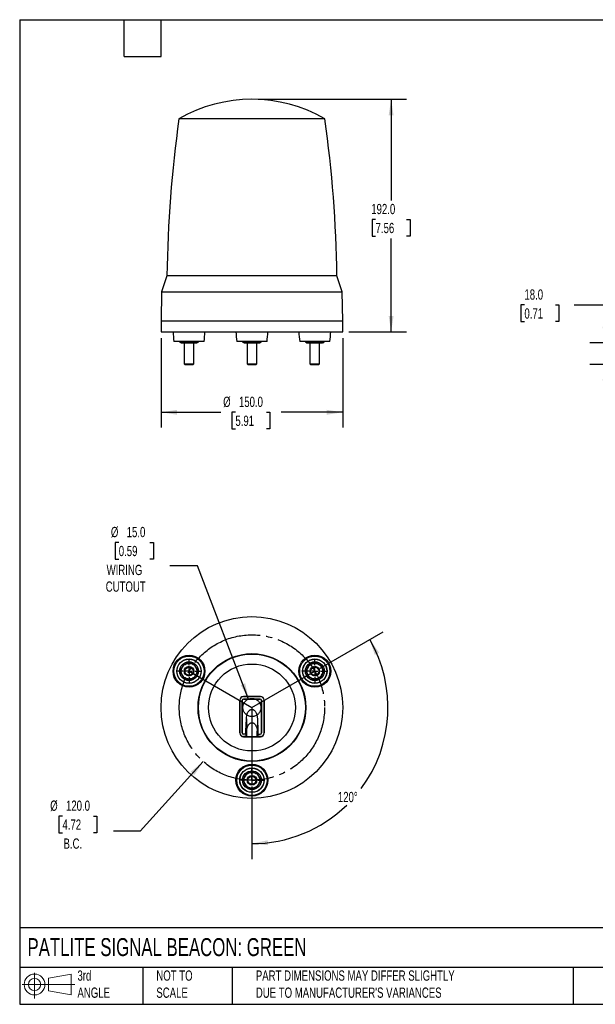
# Model space of a CAD drawing. Header units: millimetres. Extents: x 25 to 1092, y 25 to 838.
# Tile 1 of 2: x 25 to 501, y 25 to 838. Entities that reach past the tile are written whole.
import ezdxf

# ---------------------------------------------------------------- set-up
doc = ezdxf.new("R2010")
doc.units = ezdxf.units.MM
doc.header["$LTSCALE"] = 4
doc.linetypes.add('SLD-Center', pattern=[19.05, 15.24, -1.27, 1.27, -1.27])
doc.linetypes.add('SLD-Solid', pattern=[0])
doc.layers.add('CENTER', color=40, linetype='SLD-Center')
doc.layers.add('SLD-DEFPOINTS', color=7, linetype='Continuous')
doc.layers.add('DIMENSIONS', color=140, linetype='SLD-Solid', lineweight=25)
doc.layers.add('TEXT', color=140, linetype='SLD-Solid', lineweight=25)
doc.styles.add('SLDTEXTSTYLE0', font='TXT', dxfattribs={"width": 0.7})
doc.dimstyles.new('SLDDIMSTYLE0', dxfattribs={"dimtxt": 8.632031, "dimasz": 13.208, "dimexe": 0, "dimexo": 0.0625, "dimgap": 2.158008, "dimtad": 0, "dimtih": 1, "dimtoh": 1, "dimrnd": 1e-09, "dimzin": 4, "dimdsep": 46, "dimtxsty": 'SLDTEXTSTYLE0', "dimsah": 1, "dimcen": 0.09, "dimadec": 0, "dimazin": 1, "dimtfac": 1, "dimtofl": 0, "dimtmove": 0, "dimatfit": 3, "dimfxl": 0, "dimfrac": 2, "dimtolj": 1, "dimtzin": 12, "dimarcsym": 0})
doc.dimstyles.new('SLDDIMSTYLE2', dxfattribs={"dimtxt": 8.632031, "dimasz": 13.208, "dimexe": 0, "dimexo": 0.0625, "dimgap": 2.158008, "dimtad": 0, "dimtih": 1, "dimtoh": 1, "dimrnd": 1e-09, "dimzin": 4, "dimdsep": 46, "dimtxsty": 'SLDTEXTSTYLE0', "dimsah": 1, "dimcen": 0.09, "dimadec": 0, "dimazin": 1, "dimtfac": 1, "dimtmove": 0, "dimatfit": 0, "dimfxl": 0, "dimfrac": 2, "dimtolj": 1, "dimtzin": 12, "dimarcsym": 0})
doc.dimstyles.new('SLDDIMSTYLE3', dxfattribs={"dimtxt": 8.632031, "dimasz": 13.208, "dimexe": 0, "dimexo": 0.0625, "dimgap": 2.158008, "dimtad": 0, "dimtih": 1, "dimtoh": 1, "dimdec": 4, "dimlfac": 4, "dimzin": 12, "dimdsep": 46, "dimtxsty": 'SLDTEXTSTYLE0', "dimsah": 1, "dimcen": 0.09, "dimadec": 0, "dimazin": 3, "dimtfac": 1, "dimtdec": 0, "dimtofl": 0, "dimtmove": 0, "dimatfit": 3, "dimfxl": 0, "dimfrac": 2, "dimtolj": 1, "dimtzin": 12, "dimarcsym": 0})
doc.dimstyles.new('SLDDIMSTYLE4', dxfattribs={"dimtxt": 8.632031, "dimasz": 13.208, "dimexe": 0, "dimexo": 0.0625, "dimgap": 2.158008, "dimtad": 0, "dimtih": 1, "dimtoh": 1, "dimrnd": 1e-09, "dimzin": 4, "dimdsep": 46, "dimtxsty": 'SLDTEXTSTYLE0', "dimsah": 1, "dimcen": 0, "dimadec": 0, "dimazin": 1, "dimtfac": 1, "dimtofl": 0, "dimtmove": 0, "dimatfit": 3, "dimfxl": 0, "dimfrac": 2, "dimtolj": 1, "dimtzin": 12, "dimarcsym": 0})

# ---------------------------------------------------------------- blocks, each defined once
blk = doc.blocks.new('Block11')
at = {"color": 7, "linetype": 'SLD-Solid', "lineweight": 18}
for p, q in [((10.35, 21.24), (10.35, 0)), ((21.92, 16.67), (40.7, 20.13)), ((21.92, 6.38), (21.92, 16.67)), ((40.7, 20.13), (40.7, 2.93)), ((0, 11.53), (43.49, 11.53)), ((21.92, 6.38), (40.7, 2.93))]:
    blk.add_line(p, q, dxfattribs=at)
for radius in [8.6, 5.14]:
    blk.add_circle((10.35, 11.53), radius, dxfattribs=at)
blk = doc.blocks.new('Block12')
at = {"layer": 'SLD-DEFPOINTS'}
blk.add_blockref('Block11', (0, 0), dxfattribs=at)
blk = doc.blocks.new('_D')
at = {"layer": 'DIMENSIONS'}
for p, q in [((142.24, 575.43), (142.24, 501.42)), ((292.24, 575.43), (292.24, 501.42)), ((142.24, 514.12), (191.54, 514.12)), ((203.58, 514.12), (200.68, 514.12)), ((200.68, 514.12), (200.68, 500.41)), ((229.23, 514.12), (232.13, 514.12)), ((232.13, 514.12), (232.13, 500.41)), ((292.24, 514.12), (241.27, 514.12)), ((200.68, 500.41), (203.58, 500.41)), ((232.13, 500.41), (229.23, 500.41))]:
    blk.add_line(p, q, dxfattribs=at)
for points in [[(142.24, 514.12), (155.45, 512.09), (155.45, 516.16)], [(292.24, 514.12), (279.03, 516.16), (279.03, 512.09)]]:
    blk.add_solid(points, dxfattribs=at)
at = {"layer": 'DIMENSIONS', "char_height": 8.467, "attachment_point": 1, "style": 'SLDTEXTSTYLE0'}
for s, insert in [('%%c', (193.48, 526.97)), ('150.0', (206.51, 526.97)), ('5.91', (203.58, 511.32))]:
    blk.add_mtext(s, dxfattribs=dict(at, insert=insert))
blk = doc.blocks.new('_D_1')
at = {"layer": 'DIMENSIONS'}
for p, q in [((222.32, 772.51), (344.94, 772.51)), ((332.24, 772.51), (332.24, 688.94)), ((319.41, 673.29), (316.52, 673.29)), ((316.52, 673.29), (316.52, 659.57)), ((345.07, 673.29), (347.96, 673.29)), ((347.96, 673.29), (347.96, 659.57)), ((316.52, 659.57), (319.41, 659.57)), ((347.96, 659.57), (345.07, 659.57)), ((332.24, 580.51), (332.24, 657.64)), ((297.32, 580.51), (344.94, 580.51))]:
    blk.add_line(p, q, dxfattribs=at)
for points in [[(332.24, 772.51), (330.21, 759.3), (334.27, 759.3)], [(332.24, 580.51), (334.27, 593.71), (330.21, 593.71)]]:
    blk.add_solid(points, dxfattribs=at)
at = {"layer": 'DIMENSIONS', "char_height": 8.467, "attachment_point": 1, "style": 'SLDTEXTSTYLE0'}
for s, insert in [('192.0', (315.82, 686.13)), ('7.56', (319.41, 670.48))]:
    blk.add_mtext(s, dxfattribs=dict(at, insert=insert))
blk = doc.blocks.new('_D_3')
at = {"layer": 'DIMENSIONS'}
for p, q in [((442.35, 602.71), (439.45, 602.71)), ((439.45, 602.71), (439.45, 589)), ((468, 602.71), (470.9, 602.71)), ((470.9, 602.71), (470.9, 589)), ((483.56, 602.71), (508.96, 602.71)), ((508.96, 602.71), (508.96, 571.51)), ((439.45, 589), (442.35, 589)), ((470.9, 589), (468, 589)), ((577.66, 571.51), (496.26, 571.51)), ((580.85, 553.51), (496.26, 553.51)), ((508.96, 553.51), (508.96, 528.11))]:
    blk.add_line(p, q, dxfattribs=at)
for points in [[(508.96, 571.51), (510.99, 584.71), (506.93, 584.71)], [(508.96, 553.51), (506.93, 540.3), (510.99, 540.3)]]:
    blk.add_solid(points, dxfattribs=at)
at = {"layer": 'DIMENSIONS', "char_height": 8.467, "attachment_point": 1, "style": 'SLDTEXTSTYLE0'}
for s, insert in [('18.0', (442.35, 615.56)), ('0.71', (442.35, 599.91))]:
    blk.add_mtext(s, dxfattribs=dict(at, insert=insert))
blk = doc.blocks.new('_D_5')
at = {"layer": 'DIMENSIONS'}
for p, q in [((273.6, 302.94), (325.57, 332.94)), ((217.24, 205.32), (217.24, 145.31))]:
    blk.add_line(p, q, dxfattribs=at)
for start, end in [(323.5024, 30), (270, 314.20429)]:
    blk.add_arc((217.24, 270.4), 112.39, start, end, dxfattribs=at)
for points in [[(314.57, 326.59), (318.68, 313.88), (322.31, 315.7)], [(217.24, 158.01), (230.54, 156.75), (230.31, 160.81)]]:
    blk.add_solid(points, dxfattribs=at)
at = {"layer": 'DIMENSIONS', "insert": (288.25, 200.75), "char_height": 8.467, "attachment_point": 1, "style": 'SLDTEXTSTYLE0'}
blk.add_mtext('120°', dxfattribs=at)
blk = doc.blocks.new('_D_6')
at = {"layer": 'DIMENSIONS'}
for p, q in [((177.05, 225.85), (125.05, 168.23)), ((60.72, 180.77), (57.82, 180.77)), ((57.82, 180.77), (57.82, 167.05)), ((86.37, 180.77), (89.27, 180.77)), ((89.27, 180.77), (89.27, 167.05)), ((57.82, 167.05), (60.72, 167.05)), ((89.27, 167.05), (86.37, 167.05)), ((125.05, 168.23), (102.83, 168.23))]:
    blk.add_line(p, q, dxfattribs=at)
blk.add_solid([(177.05, 225.85), (166.69, 217.41), (169.71, 214.68)], dxfattribs=at)
at = {"layer": 'DIMENSIONS', "char_height": 8.467, "attachment_point": 1, "style": 'SLDTEXTSTYLE0'}
for s, insert in [('%%c', (50.61, 193.61)), ('120.0', (63.65, 193.61)), ('4.72', (60.72, 177.96)), ('B.C.', (61.62, 162.31))]:
    blk.add_mtext(s, dxfattribs=dict(at, insert=insert))
blk = doc.blocks.new('_D_7')
at = {"layer": 'DIMENSIONS'}
for p, q in [((107.26, 406.65), (104.36, 406.65)), ((104.36, 406.65), (104.36, 392.93)), ((132.91, 406.65), (135.81, 406.65)), ((135.81, 406.65), (135.81, 392.93)), ((104.36, 392.93), (107.26, 392.93)), ((135.81, 392.93), (132.91, 392.93)), ((172.27, 387.25), (149.31, 387.25)), ((214.55, 277.4), (172.27, 387.25))]:
    blk.add_line(p, q, dxfattribs=at)
blk.add_solid([(214.55, 277.4), (211.7, 290.45), (207.91, 288.99)], dxfattribs=at)
at = {"layer": 'DIMENSIONS', "char_height": 8.467, "attachment_point": 1, "style": 'SLDTEXTSTYLE0'}
for s, insert in [('%%c', (100.75, 419.49)), ('15.0', (113.78, 419.49)), ('0.59', (107.26, 403.84)), ('WIRING', (97.21, 388.19)), ('CUTOUT', (96.47, 374.47))]:
    blk.add_mtext(s, dxfattribs=dict(at, insert=insert))
blk = doc.blocks.new('SW_CENTERMARKSYMBOL_0')
at = {"layer": 'CENTER', "color": 0}
for p, q in [((0, 5.08), (0, 10.29)), ((-5.08, 0), (-10.29, 0)), ((0, 0), (-2.54, 0)), ((0, 0), (0, 2.54)), ((0, 0), (0, -2.54)), ((0, 0), (2.54, 0)), ((5.08, 0), (10.29, 0)), ((0, -5.08), (0, -10.29))]:
    blk.add_line(p, q, dxfattribs=at)
blk = doc.blocks.new('SW_CENTERMARKSYMBOL_1')
at = {"layer": 'CENTER', "color": 0}
for p, q in [((0, 5.08), (0, 10.29)), ((-5.08, 0), (-10.29, 0)), ((0, 0), (-2.54, 0)), ((0, 0), (0, 2.54)), ((0, 0), (0, -2.54)), ((0, 0), (2.54, 0)), ((5.08, 0), (10.29, 0)), ((0, -5.08), (0, -10.29))]:
    blk.add_line(p, q, dxfattribs=at)
blk = doc.blocks.new('SW_CENTERMARKSYMBOL_2')
at = {"layer": 'CENTER', "color": 0}
for p, q in [((0, 5.08), (0, 10.29)), ((-5.08, 0), (-10.29, 0)), ((0, 0), (-2.54, 0)), ((0, 0), (0, 2.54)), ((0, 0), (0, -2.54)), ((0, 0), (2.54, 0)), ((5.08, 0), (10.29, 0)), ((0, -5.08), (0, -10.29))]:
    blk.add_line(p, q, dxfattribs=at)

msp = doc.modelspace()

# ---------------------------------------------------------------- linework, layer by layer
for p, q in [((188.942412, 756.286727), (156.993666, 756.286727)), ((277.486976, 756.286727), (188.942412, 756.286727)), ((279.183609, 626.832226), (147.075515, 626.832226)), ((287.405127, 626.832226), (279.183609, 626.832226)), ((142.659242, 613.506475), (142.240321, 589.506475)), ((142.659242, 613.506475), (182.20952, 613.506475)), ((182.20952, 613.506475), (291.821399, 613.506475)), ((292.240321, 589.506475), (291.821399, 613.506475)), ((142.240321, 589.506475), (142.240321, 580.506475)), ((142.240321, 589.506475), (292.240321, 589.506475)), ((292.240321, 580.506475), (292.240321, 589.506475)), ((142.240321, 580.506475), (217.240321, 580.506475)), ((217.240321, 580.506475), (292.240321, 580.506475)), ((154.453479, 572.506475), (152.778797, 572.506475)), ((177.778797, 572.506475), (154.453479, 572.506475)), ((157.76721, 572.090515), (158.778797, 571.506475)), ((157.773243, 572.506475), (157.773243, 572.087032)), ((161.278797, 571.506475), (161.278797, 554.196975)), ((161.52602, 572.506475), (161.52602, 572.087032)), ((169.031573, 572.087032), (169.031573, 572.506475)), ((169.278797, 554.196975), (169.278797, 571.506475)), ((171.778797, 571.506475), (172.790384, 572.090515)), ((172.78435, 572.506475), (172.78435, 572.087032)), ((229.740321, 572.506475), (204.740321, 572.506475)), ((209.728734, 572.090515), (210.740321, 571.506475)), ((209.734767, 572.087032), (209.734767, 572.506475)), ((213.240321, 571.506475), (213.240321, 554.196975)), ((213.487544, 572.506475), (213.487544, 572.087032)), ((220.993098, 572.087032), (220.993098, 572.506475)), ((221.240321, 554.196975), (221.240321, 571.506475)), ((223.740321, 571.506475), (224.751908, 572.090515)), ((224.745874, 572.506475), (224.745874, 572.087032)), ((280.027163, 572.506475), (256.701845, 572.506475)), ((261.690258, 572.090515), (262.701845, 571.506475)), ((261.696292, 572.087032), (261.696292, 572.506475)), ((265.201845, 571.506475), (265.201845, 554.196975)), ((265.449068, 572.506475), (265.449068, 572.087032)), ((272.954622, 572.506475), (272.954622, 572.087032)), ((273.201845, 554.196975), (273.201845, 571.506475)), ((275.701845, 571.506475), (276.713432, 572.090515)), ((276.707399, 572.506475), (276.707399, 572.087032)), ((281.701845, 572.506475), (280.027163, 572.506475)), ((161.278797, 554.196975), (161.969297, 553.506475)), ((161.278797, 554.196975), (168.742898, 554.196975)), ((161.969297, 553.506475), (168.144908, 553.506475)), ((168.144908, 553.506475), (168.588297, 553.506475)), ((168.588297, 553.506475), (169.278797, 554.196975)), ((168.742898, 554.196975), (169.278797, 554.196975)), ((213.240321, 554.196975), (213.930821, 553.506475)), ((213.240321, 554.196975), (213.776219, 554.196975)), ((213.776219, 554.196975), (221.240321, 554.196975)), ((213.930821, 553.506475), (214.37421, 553.506475)), ((214.37421, 553.506475), (220.549821, 553.506475)), ((220.549821, 553.506475), (221.240321, 554.196975)), ((265.201845, 554.196975), (265.892345, 553.506475)), ((265.201845, 554.196975), (273.201845, 554.196975)), ((265.892345, 553.506475), (272.511345, 553.506475)), ((272.511345, 553.506475), (273.201845, 554.196975)), ((207.163495, 276.397988), (207.163495, 249.397988)), ((207.249051, 276.397988), (207.163495, 276.397988)), ((207.249051, 249.397988), (207.249051, 276.397988)), ((209.262393, 249.397988), (209.262393, 276.397988)), ((209.290321, 276.397988), (209.262393, 276.397988)), ((209.290321, 276.397988), (209.290321, 249.397988)), ((224.240321, 279.474813), (210.240321, 279.474813)), ((210.240321, 279.474813), (210.240321, 279.389257)), ((210.240321, 279.389257), (224.240321, 279.389257)), ((210.290321, 277.397988), (210.290321, 277.425916)), ((210.290321, 277.425916), (224.190321, 277.425916)), ((224.190321, 277.397988), (210.290321, 277.397988)), ((224.190321, 277.397988), (224.190321, 277.425916)), ((224.240321, 279.389257), (224.240321, 279.474813)), ((225.190321, 249.397988), (225.190321, 276.397988)), ((225.190321, 276.397988), (225.218249, 276.397988)), ((225.218249, 276.397988), (225.218249, 249.397988)), ((227.317147, 276.397988), (227.231591, 276.397988)), ((227.231591, 276.397988), (227.231591, 249.397988)), ((227.317147, 249.397988), (227.317147, 276.397988)), ((217.240321, 268.903267), (217.240321, 257.904744)), ((212.255067, 250.770769), (212.740321, 260.981067)), ((212.740321, 260.981067), (212.740321, 261.109038)), ((212.740321, 260.981067), (212.740321, 251.169711)), ((221.740321, 260.981067), (221.740321, 261.109038)), ((221.740321, 260.981067), (221.740321, 251.169711)), ((221.740321, 260.981067), (222.225575, 250.770769)), ((207.163495, 249.397988), (207.249051, 249.397988)), ((209.290321, 249.397988), (209.262393, 249.397988)), ((210.240321, 246.406718), (210.240321, 246.321162)), ((212.395049, 246.406718), (210.240321, 246.406718)), ((210.240321, 246.321162), (224.240321, 246.321162)), ((212.255067, 248.397988), (210.290321, 248.397988)), ((210.290321, 248.397988), (210.290321, 248.370059)), ((212.395049, 248.370059), (210.290321, 248.370059)), ((212.255067, 248.397988), (212.255067, 250.770769)), ((212.255067, 250.770769), (212.757445, 250.770769)), ((212.255067, 248.397988), (212.395049, 248.370059)), ((212.395049, 248.124385), (212.395049, 248.370059)), ((212.395049, 247.164744), (212.395049, 248.124385)), ((212.395049, 246.832315), (212.395049, 247.164744)), ((212.395049, 246.76366), (212.395049, 246.832315)), ((212.395049, 246.76366), (212.395049, 246.406718)), ((212.757445, 246.551367), (212.395049, 246.406718)), ((212.757445, 247.404019), (212.757445, 250.770769)), ((212.757445, 246.551367), (212.757445, 247.404019)), ((212.852839, 250.770769), (212.852839, 246.572591)), ((212.852839, 246.572591), (221.627803, 246.572591)), ((221.627803, 246.572591), (221.627803, 250.770107)), ((221.723197, 250.770868), (221.723197, 247.404019)), ((221.723197, 250.770769), (222.225575, 250.770769)), ((221.723197, 247.404019), (221.723197, 246.551367)), ((222.085593, 246.406718), (221.723197, 246.551367)), ((222.225575, 248.397988), (222.085593, 248.370059)), ((222.085593, 248.124385), (222.085593, 248.370059)), ((222.085593, 248.370059), (224.190321, 248.370059)), ((222.085593, 248.124385), (222.085593, 246.832315)), ((222.085593, 246.832315), (222.085593, 246.76366)), ((222.085593, 246.406718), (222.085593, 246.76366)), ((224.240321, 246.406718), (222.085593, 246.406718)), ((222.225575, 250.770769), (222.225575, 248.397988)), ((222.225575, 248.397988), (224.190321, 248.397988)), ((224.190321, 248.397988), (224.190321, 248.370059)), ((224.240321, 246.321162), (224.240321, 246.406718)), ((225.190321, 249.397988), (225.218249, 249.397988)), ((227.231591, 249.397988), (227.317147, 249.397988))]:
    msp.add_line(p, q)
for centre, radius in [((217.240321, 270.397988), 75), ((165.278797, 300.397988), 13.2), ((165.278797, 300.397988), 12.5), ((165.278797, 300.397988), 10.10473), ((165.278797, 300.397988), 9.980799), ((217.240321, 270.397988), 44.517647), ((217.240321, 270.397988), 44.170006), ((269.201845, 300.397988), 13.2), ((269.201845, 300.397988), 12.5), ((269.201845, 300.397988), 10.10473), ((269.201845, 300.397988), 9.980799), ((165.278797, 300.397988), 7.75), ((165.278797, 300.397988), 4), ((165.278797, 300.397988), 3.3095), ((217.240321, 270.397988), 35.891553), ((269.201845, 300.397988), 7.75), ((269.201845, 300.397988), 4), ((269.201845, 300.397988), 3.3095), ((217.240321, 210.397988), 13.2), ((217.240321, 210.397988), 12.5), ((217.240321, 210.397988), 10.10473), ((217.240321, 210.397988), 9.980799), ((217.240321, 210.397988), 7.75), ((217.240321, 210.397988), 4), ((217.240321, 210.397988), 3.3095)]:
    msp.add_circle(centre, radius)
for centre, radius, start, end in [((217.240321, 652.506475), 120, 59.863918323, 120.136081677), ((1147.009356, 615.329527), 1000, 171.896760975, 179.340929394), ((-712.528714, 615.329527), 1000, 0.659070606, 8.103239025), ((429.558389, 525.820219), 300, 160.323645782, 163.005043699), ((4.922253, 525.820219), 300, 16.994956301, 19.676354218), ((251.967831, 585.216141), 100, 182.699438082, 187.301851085), ((78.589763, 585.216141), 100, 352.698148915, 357.300561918), ((303.929355, 585.216141), 100, 182.699438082, 187.301851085), ((130.551287, 585.216141), 100, 352.698148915, 357.300561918), ((355.890879, 585.216141), 100, 182.699438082, 187.301851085), ((182.512811, 585.216141), 100, 352.698148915, 357.300561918), ((210.240321, 276.397988), 3.076826, 90, 180), ((210.240321, 276.397988), 2.99127, 90, 180), ((210.290321, 276.397988), 1.027928, 90, 180), ((210.290321, 276.397988), 1, 90, 180), ((224.190321, 276.397988), 1.027928, 0, 90), ((224.190321, 276.397988), 1, 0, 90), ((224.240321, 276.397988), 3.076826, 0, 90), ((224.240321, 276.397988), 2.99127, 0, 90), ((210.240321, 249.397988), 3.076826, 180, 270), ((210.240321, 249.397988), 2.99127, 180, 270), ((210.290321, 249.397988), 1.027928, 180, 270), ((210.290321, 249.397988), 1, 180, 270), ((224.190321, 249.397988), 1, 270, 0), ((224.190321, 249.397988), 1.027928, 270, 0), ((224.240321, 249.397988), 3.076826, 270, 0), ((224.240321, 249.397988), 2.99127, 270, 0)]:
    msp.add_arc(centre, radius, start, end)
for points, knots in [([(159.649632, 571.506475), (159.330925, 571.506475), (159.015385, 571.561504), (158.389606, 571.763674), (158.079044, 571.910478), (157.773243, 572.087032)], [0, 0, 0, 0, 0.5, 0.5, 1, 1, 1, 1]), ([(158.827351, 571.506475), (158.812214, 571.506475), (158.741518, 571.506475), (159.011792, 571.506475), (159.439453, 571.506475), (159.649632, 571.506475)], [0, 0, 0, 0, 0.1216901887, 0.5683432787, 1, 1, 1, 1]), ([(161.52602, 572.087032), (161.22066, 571.910732), (160.91117, 571.764233), (160.283784, 571.561403), (159.967611, 571.506475), (159.649632, 571.506475)], [0, 0, 0, 0, 0.5, 0.5, 1, 1, 1, 1]), ([(159.649632, 571.506475), (159.920465, 571.506475), (160.260243, 571.506475), (161.063107, 571.506475), (161.52602, 571.506475), (162.531573, 571.506475), (163.073589, 571.506475), (164.176698, 571.506475), (164.73713, 571.506475), (165.278797, 571.506475)], [0, 0, 0, 0, 0.25, 0.25, 0.5, 0.5, 0.75, 0.75, 1, 1, 1, 1]), ([(165.278797, 571.506475), (164.641383, 571.506475), (164.010303, 571.561504), (162.758746, 571.763674), (162.137621, 571.910478), (161.52602, 572.087032)], [0, 0, 0, 0, 0.5, 0.5, 1, 1, 1, 1]), ([(169.031573, 572.087032), (168.420853, 571.910732), (167.801874, 571.764233), (166.547101, 571.561403), (165.914755, 571.506475), (165.278797, 571.506475)], [0, 0, 0, 0, 0.5, 0.5, 1, 1, 1, 1]), ([(165.278797, 571.506475), (165.820463, 571.506475), (166.380895, 571.506475), (167.484004, 571.506475), (168.02602, 571.506475), (169.031573, 571.506475), (169.494486, 571.506475), (170.297351, 571.506475), (170.637129, 571.506475), (170.907962, 571.506475)], [0, 0, 0, 0, 0.25, 0.25, 0.5, 0.5, 0.75, 0.75, 1, 1, 1, 1]), ([(170.907962, 571.506475), (170.589255, 571.506475), (170.273715, 571.561504), (169.647937, 571.763674), (169.337374, 571.910478), (169.031573, 572.087032)], [0, 0, 0, 0, 0.5, 0.5, 1, 1, 1, 1]), ([(172.78435, 572.087032), (172.47899, 571.910732), (172.1695, 571.764233), (171.542111, 571.561402), (171.225941, 571.506475), (170.907962, 571.506475)], [0, 0, 0, 0, 0.5, 0.5, 1, 1, 1, 1]), ([(170.907962, 571.506475), (171.187665, 571.506475), (171.695365, 571.506475), (171.719507, 571.506475), (171.730349, 571.506475)], [0, 0, 0, 0, 0.5509228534, 1, 1, 1, 1]), ([(211.611156, 571.506475), (211.292449, 571.506475), (210.976909, 571.561504), (210.351131, 571.763674), (210.040568, 571.910478), (209.734767, 572.087032)], [0, 0, 0, 0, 0.5, 0.5, 1, 1, 1, 1]), ([(210.788876, 571.506475), (210.773738, 571.506475), (210.703042, 571.506475), (210.973317, 571.506475), (211.400977, 571.506475), (211.611156, 571.506475)], [0, 0, 0, 0, 0.1216901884, 0.5683432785, 1, 1, 1, 1]), ([(213.487544, 572.087032), (213.182184, 571.910732), (212.872694, 571.764233), (212.245305, 571.561402), (211.929135, 571.506475), (211.611156, 571.506475)], [0, 0, 0, 0, 0.5, 0.5, 1, 1, 1, 1]), ([(211.611156, 571.506475), (211.881761, 571.506475), (212.221252, 571.506475), (213.023626, 571.506475), (213.48634, 571.506475), (214.491762, 571.506475), (215.033848, 571.506475), (216.137398, 571.506475), (216.698198, 571.506475), (217.240321, 571.506475)], [0, 0, 0, 0, 0.25, 0.25, 0.5, 0.5, 0.75, 0.75, 1, 1, 1, 1]), ([(217.240321, 571.506475), (216.602911, 571.506475), (215.971831, 571.561503), (214.720268, 571.763675), (214.099144, 571.910478), (213.487544, 572.087032)], [0, 0, 0, 0, 0.5, 0.5, 1, 1, 1, 1]), ([(220.993098, 572.087032), (220.382377, 571.910732), (219.763399, 571.764233), (218.508625, 571.561403), (217.876279, 571.506475), (217.240321, 571.506475)], [0, 0, 0, 0, 0.5, 0.5, 1, 1, 1, 1]), ([(217.240321, 571.506475), (217.781988, 571.506475), (218.34242, 571.506475), (219.445529, 571.506475), (219.987544, 571.506475), (220.993098, 571.506475), (221.45601, 571.506475), (222.258875, 571.506475), (222.598653, 571.506475), (222.869486, 571.506475)], [0, 0, 0, 0, 0.25, 0.25, 0.5, 0.5, 0.75, 0.75, 1, 1, 1, 1]), ([(222.869486, 571.506475), (222.550779, 571.506475), (222.235239, 571.561504), (221.609461, 571.763674), (221.298898, 571.910478), (220.993098, 572.087032)], [0, 0, 0, 0, 0.5, 0.5, 1, 1, 1, 1]), ([(224.745874, 572.087032), (224.440514, 571.910732), (224.131025, 571.764233), (223.503638, 571.561403), (223.187465, 571.506475), (222.869486, 571.506475)], [0, 0, 0, 0, 0.5, 0.5, 1, 1, 1, 1]), ([(222.869486, 571.506475), (223.149356, 571.506475), (223.657089, 571.506475), (223.681024, 571.506475), (223.691766, 571.506475)], [0, 0, 0, 0, 0.5512154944, 1, 1, 1, 1]), ([(263.57268, 571.506475), (263.253973, 571.506475), (262.938433, 571.561504), (262.312655, 571.763674), (262.002092, 571.910478), (261.696292, 572.087032)], [0, 0, 0, 0, 0.5, 0.5, 1, 1, 1, 1]), ([(262.7504, 571.506475), (262.735263, 571.506475), (262.664566, 571.506475), (262.934841, 571.506475), (263.362501, 571.506475), (263.57268, 571.506475)], [0, 0, 0, 0, 0.1216901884, 0.5683432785, 1, 1, 1, 1]), ([(265.449068, 572.087032), (265.143708, 571.910732), (264.834219, 571.764233), (264.206832, 571.561403), (263.890659, 571.506475), (263.57268, 571.506475)], [0, 0, 0, 0, 0.5, 0.5, 1, 1, 1, 1]), ([(263.57268, 571.506475), (263.843513, 571.506475), (264.183291, 571.506475), (264.986156, 571.506475), (265.449068, 571.506475), (266.454622, 571.506475), (266.996637, 571.506475), (268.099747, 571.506475), (268.660179, 571.506475), (269.201845, 571.506475)], [0, 0, 0, 0, 0.25, 0.25, 0.5, 0.5, 0.75, 0.75, 1, 1, 1, 1]), ([(269.201845, 571.506475), (268.564431, 571.506475), (267.933351, 571.561504), (266.681795, 571.763674), (266.06067, 571.910478), (265.449068, 572.087032)], [0, 0, 0, 0, 0.5, 0.5, 1, 1, 1, 1]), ([(272.954622, 572.087032), (272.343902, 571.910732), (271.724923, 571.764233), (270.47015, 571.561403), (269.837803, 571.506475), (269.201845, 571.506475)], [0, 0, 0, 0, 0.5, 0.5, 1, 1, 1, 1]), ([(269.201845, 571.506475), (269.743512, 571.506475), (270.303944, 571.506475), (271.407053, 571.506475), (271.949068, 571.506475), (272.954622, 571.506475), (273.417535, 571.506475), (274.220399, 571.506475), (274.560177, 571.506475), (274.83101, 571.506475)], [0, 0, 0, 0, 0.25, 0.25, 0.5, 0.5, 0.75, 0.75, 1, 1, 1, 1]), ([(274.83101, 571.506475), (274.512303, 571.506475), (274.196763, 571.561504), (273.570985, 571.763674), (273.260423, 571.910478), (272.954622, 572.087032)], [0, 0, 0, 0, 0.5, 0.5, 1, 1, 1, 1]), ([(276.707399, 572.087032), (276.402038, 571.910732), (276.092549, 571.764233), (275.465163, 571.561403), (275.148989, 571.506475), (274.83101, 571.506475)], [0, 0, 0, 0, 0.5, 0.5, 1, 1, 1, 1]), ([(274.83101, 571.506475), (275.11088, 571.506475), (275.618613, 571.506475), (275.642549, 571.506475), (275.653291, 571.506475)], [0, 0, 0, 0, 0.5512154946, 1, 1, 1, 1]), ([(159.649632, 303.647988), (159.330925, 303.095971), (159.015385, 302.54944), (158.389606, 301.46556), (158.079044, 300.92765), (157.773243, 300.397988)], [0, 0, 0, 0, 0.5, 0.5, 1, 1, 1, 1]), ([(159.649632, 297.147988), (159.378798, 297.617085), (159.158144, 298.136821), (158.8579, 299.237235), (158.778797, 299.817431), (158.778797, 300.978544), (158.8579, 301.55874), (159.158144, 302.659154), (159.378798, 303.17889), (159.649632, 303.647988)], [0, 0, 0, 0, 0.25, 0.25, 0.5, 0.5, 0.75, 0.75, 1, 1, 1, 1]), ([(159.649632, 303.647988), (159.920465, 304.117085), (160.260243, 304.568045), (161.063107, 305.378271), (161.52602, 305.736874), (162.531573, 306.317431), (163.073589, 306.539024), (164.176698, 306.829212), (164.73713, 306.897988), (165.278797, 306.897988)], [0, 0, 0, 0, 0.25, 0.25, 0.5, 0.5, 0.75, 0.75, 1, 1, 1, 1]), ([(161.52602, 306.897988), (161.22066, 306.369088), (160.91117, 305.833037), (160.283784, 304.746372), (159.967611, 304.198744), (159.649632, 303.647988)], [0, 0, 0, 0, 0.5, 0.5, 1, 1, 1, 1]), ([(165.278797, 306.897988), (164.641383, 306.897988), (164.010303, 306.897988), (162.758746, 306.897988), (162.137621, 306.897988), (161.52602, 306.897988)], [0, 0, 0, 0, 0.5, 0.5, 1, 1, 1, 1]), ([(169.031573, 306.897988), (168.420853, 306.897988), (167.801874, 306.897988), (166.547101, 306.897988), (165.914755, 306.897988), (165.278797, 306.897988)], [0, 0, 0, 0, 0.5, 0.5, 1, 1, 1, 1]), ([(165.278797, 306.897988), (165.820463, 306.897988), (166.380895, 306.829212), (167.484004, 306.539024), (168.02602, 306.317431), (169.031573, 305.736874), (169.494486, 305.378271), (170.297351, 304.568045), (170.637129, 304.117085), (170.907962, 303.647988)], [0, 0, 0, 0, 0.25, 0.25, 0.5, 0.5, 0.75, 0.75, 1, 1, 1, 1]), ([(170.907962, 303.647988), (170.589255, 304.200004), (170.273715, 304.746535), (169.647937, 305.830415), (169.337374, 306.368325), (169.031573, 306.897988)], [0, 0, 0, 0, 0.5, 0.5, 1, 1, 1, 1]), ([(170.907962, 303.647988), (171.178567, 303.179285), (171.39914, 302.659927), (171.699434, 301.56005), (171.778666, 300.98001), (171.778927, 299.818897), (171.699953, 299.238547), (171.399759, 298.137595), (171.179023, 297.61748), (170.907962, 297.147988)], [0, 0, 0, 0, 0.25, 0.25, 0.5, 0.5, 0.75, 0.75, 1, 1, 1, 1]), ([(172.78435, 300.397988), (172.47899, 300.926888), (172.1695, 301.462939), (171.542111, 302.54961), (171.225941, 303.097231), (170.907962, 303.647988)], [0, 0, 0, 0, 0.5, 0.5, 1, 1, 1, 1]), ([(263.57268, 303.647988), (263.253973, 303.095971), (262.938433, 302.54944), (262.312655, 301.46556), (262.002092, 300.92765), (261.696292, 300.397988)], [0, 0, 0, 0, 0.5, 0.5, 1, 1, 1, 1]), ([(263.57268, 297.147988), (263.301847, 297.617085), (263.081192, 298.136821), (262.780948, 299.237235), (262.701845, 299.817431), (262.701845, 300.978544), (262.780948, 301.55874), (263.081192, 302.659154), (263.301847, 303.17889), (263.57268, 303.647988)], [0, 0, 0, 0, 0.25, 0.25, 0.5, 0.5, 0.75, 0.75, 1, 1, 1, 1]), ([(265.449068, 306.897988), (265.143708, 306.369088), (264.834219, 305.833037), (264.206832, 304.746372), (263.890659, 304.198744), (263.57268, 303.647988)], [0, 0, 0, 0, 0.5, 0.5, 1, 1, 1, 1]), ([(263.57268, 303.647988), (263.843513, 304.117085), (264.183291, 304.568045), (264.986156, 305.378271), (265.449068, 305.736874), (266.454622, 306.317431), (266.996637, 306.539024), (268.099747, 306.829212), (268.660179, 306.897988), (269.201845, 306.897988)], [0, 0, 0, 0, 0.25, 0.25, 0.5, 0.5, 0.75, 0.75, 1, 1, 1, 1]), ([(269.201845, 306.897988), (268.564431, 306.897988), (267.933351, 306.897988), (266.681795, 306.897988), (266.06067, 306.897988), (265.449068, 306.897988)], [0, 0, 0, 0, 0.5, 0.5, 1, 1, 1, 1]), ([(269.201845, 306.897988), (269.743512, 306.897988), (270.303944, 306.829212), (271.407053, 306.539024), (271.949068, 306.317431), (272.954622, 305.736874), (273.417535, 305.378271), (274.220399, 304.568045), (274.560177, 304.117085), (274.83101, 303.647988)], [0, 0, 0, 0, 0.25, 0.25, 0.5, 0.5, 0.75, 0.75, 1, 1, 1, 1]), ([(272.954622, 306.897988), (272.343902, 306.897988), (271.724923, 306.897988), (270.47015, 306.897988), (269.837803, 306.897988), (269.201845, 306.897988)], [0, 0, 0, 0, 0.5, 0.5, 1, 1, 1, 1]), ([(274.83101, 303.647988), (274.512303, 304.200004), (274.196763, 304.746535), (273.570985, 305.830415), (273.260423, 306.368325), (272.954622, 306.897988)], [0, 0, 0, 0, 0.5, 0.5, 1, 1, 1, 1]), ([(274.83101, 303.647988), (275.101844, 303.17889), (275.322498, 302.659154), (275.622742, 301.55874), (275.701845, 300.978544), (275.701845, 299.817431), (275.622742, 299.237235), (275.322498, 298.136821), (275.101844, 297.617085), (274.83101, 297.147988)], [0, 0, 0, 0, 0.25, 0.25, 0.5, 0.5, 0.75, 0.75, 1, 1, 1, 1]), ([(276.707399, 300.397988), (276.402038, 300.926887), (276.092549, 301.462938), (275.465163, 302.549604), (275.148989, 303.097232), (274.83101, 303.647988)], [0, 0, 0, 0, 0.5, 0.5, 1, 1, 1, 1]), ([(157.773243, 300.397988), (158.078603, 299.869088), (158.388093, 299.333037), (159.015479, 298.246372), (159.331652, 297.698744), (159.649632, 297.147988)], [0, 0, 0, 0, 0.5, 0.5, 1, 1, 1, 1]), ([(159.649632, 297.147988), (159.968339, 296.595971), (160.283878, 296.04944), (160.909657, 294.96556), (161.220219, 294.42765), (161.52602, 293.897988)], [0, 0, 0, 0, 0.5, 0.5, 1, 1, 1, 1]), ([(165.278797, 293.897988), (164.73713, 293.897988), (164.176698, 293.966763), (163.073589, 294.256952), (162.531573, 294.478544), (161.52602, 295.059101), (161.063107, 295.417704), (160.260243, 296.22793), (159.920465, 296.67889), (159.649632, 297.147988)], [0, 0, 0, 0, 0.25, 0.25, 0.5, 0.5, 0.75, 0.75, 1, 1, 1, 1]), ([(161.52602, 293.897988), (162.13674, 293.897988), (162.755719, 293.897988), (164.010492, 293.897988), (164.642838, 293.897988), (165.278797, 293.897988)], [0, 0, 0, 0, 0.5, 0.5, 1, 1, 1, 1]), ([(170.907962, 297.147988), (170.637129, 296.67889), (170.297351, 296.22793), (169.494486, 295.417704), (169.031573, 295.059101), (168.02602, 294.478544), (167.484004, 294.256952), (166.380895, 293.966763), (165.820463, 293.897988), (165.278797, 293.897988)], [0, 0, 0, 0, 0.25, 0.25, 0.5, 0.5, 0.75, 0.75, 1, 1, 1, 1]), ([(165.278797, 293.897988), (165.916211, 293.897988), (166.54729, 293.897988), (167.798847, 293.897988), (168.419972, 293.897988), (169.031573, 293.897988)], [0, 0, 0, 0, 0.5, 0.5, 1, 1, 1, 1]), ([(169.031573, 293.897988), (169.336934, 294.426887), (169.646423, 294.962938), (170.27381, 296.049604), (170.589983, 296.597232), (170.907962, 297.147988)], [0, 0, 0, 0, 0.5, 0.5, 1, 1, 1, 1]), ([(170.907962, 297.147988), (171.226667, 297.700001), (171.542207, 298.246532), (172.167988, 299.330418), (172.47855, 299.868327), (172.78435, 300.397988)], [0, 0, 0, 0, 0.5, 0.5, 1, 1, 1, 1]), ([(261.696292, 300.397988), (262.001652, 299.869088), (262.311141, 299.333037), (262.938528, 298.246372), (263.254701, 297.698744), (263.57268, 297.147988)], [0, 0, 0, 0, 0.5, 0.5, 1, 1, 1, 1]), ([(263.57268, 297.147988), (263.891385, 296.595974), (264.206925, 296.049443), (264.832707, 294.965557), (265.143269, 294.427648), (265.449068, 293.897988)], [0, 0, 0, 0, 0.5, 0.5, 1, 1, 1, 1]), ([(269.201845, 293.897988), (268.660634, 293.897988), (268.100571, 293.966645), (266.997902, 294.256521), (266.455957, 294.477925), (265.450273, 295.058254), (264.987162, 295.416824), (264.183806, 296.227275), (263.843741, 296.678495), (263.57268, 297.147988)], [0, 0, 0, 0, 0.25, 0.25, 0.5, 0.5, 0.75, 0.75, 1, 1, 1, 1]), ([(265.449068, 293.897988), (266.05979, 293.897988), (266.678768, 293.897988), (267.933547, 293.897988), (268.565886, 293.897988), (269.201845, 293.897988)], [0, 0, 0, 0, 0.5, 0.5, 1, 1, 1, 1]), ([(274.83101, 297.147988), (274.560177, 296.67889), (274.220399, 296.22793), (273.417535, 295.417704), (272.954622, 295.059101), (271.949068, 294.478544), (271.407053, 294.256952), (270.303944, 293.966763), (269.743512, 293.897988), (269.201845, 293.897988)], [0, 0, 0, 0, 0.25, 0.25, 0.5, 0.5, 0.75, 0.75, 1, 1, 1, 1]), ([(269.201845, 293.897988), (269.839259, 293.897988), (270.470339, 293.897988), (271.721896, 293.897988), (272.34302, 293.897988), (272.954622, 293.897988)], [0, 0, 0, 0, 0.5, 0.5, 1, 1, 1, 1]), ([(272.954622, 293.897988), (273.259982, 294.426887), (273.569471, 294.962938), (274.196858, 296.049604), (274.513031, 296.597232), (274.83101, 297.147988)], [0, 0, 0, 0, 0.5, 0.5, 1, 1, 1, 1]), ([(274.83101, 297.147988), (275.149717, 297.700004), (275.465257, 298.246535), (276.091036, 299.330415), (276.401598, 299.868325), (276.707399, 300.397988)], [0, 0, 0, 0, 0.5, 0.5, 1, 1, 1, 1]), ([(212.740321, 261.109038), (212.740321, 261.930419), (212.81335, 262.741732), (213.117061, 264.342621), (213.349885, 265.138146), (213.850446, 266.256735), (214.044748, 266.621264), (214.49521, 267.306843), (214.749189, 267.626447), (215.192463, 268.055605), (215.350911, 268.189843), (215.683827, 268.428832), (215.859265, 268.534695), (216.232403, 268.712632), (216.427075, 268.782841), (216.825584, 268.877908), (217.032505, 268.903267), (217.240321, 268.903267)], [0, 0, 0, 0, 0.25, 0.25, 0.5, 0.5, 0.625, 0.625, 0.75, 0.75, 0.8125, 0.8125, 0.875, 0.875, 0.9375, 0.9375, 1, 1, 1, 1]), ([(217.240321, 268.903267), (217.448528, 268.903267), (217.651972, 268.878392), (218.050288, 268.783872), (218.2472, 268.713003), (218.61932, 268.5358), (218.795379, 268.429849), (219.130845, 268.189056), (219.289187, 268.054662), (219.730597, 267.62721), (219.98666, 267.305423), (220.439055, 266.615998), (220.630694, 266.255629), (221.129835, 265.140191), (221.363247, 264.344009), (221.667236, 262.742398), (221.740321, 261.930743), (221.740321, 261.109038)], [0, 0, 0, 0, 0.0625, 0.0625, 0.125, 0.125, 0.1875, 0.1875, 0.25, 0.25, 0.375, 0.375, 0.5, 0.5, 0.75, 0.75, 1, 1, 1, 1]), ([(212.740321, 252.770769), (212.740321, 252.658106), (212.740321, 252.536344), (212.740321, 252.33966), (212.740321, 252.271764), (212.740321, 252.166416), (212.740321, 252.112867), (212.740321, 252.048868), (212.740321, 252.021114), (212.740321, 252.00254), (212.740321, 251.990957), (212.740321, 251.756647), (212.740321, 251.484978), (212.740321, 251.169711)], [0, 0, 0, 0, 0.25, 0.25, 0.375, 0.375, 0.4375, 0.46875, 0.484375, 0.484375, 0.5, 0.5, 1, 1, 1, 1]), ([(212.852839, 250.770769), (212.852839, 251.105824), (212.861751, 251.440878), (212.906724, 252.10943), (212.941705, 252.442409), (213.010544, 252.770769)], [0, 0, 0, 0, 0.5, 0.5, 1, 1, 1, 1]), ([(213.010544, 252.770769), (213.13321, 253.355884), (213.297266, 253.924257), (213.72479, 255.020791), (213.986733, 255.549568), (214.493781, 256.296568), (214.679389, 256.533054), (215.089931, 256.969932), (215.317363, 257.172047), (215.684301, 257.427519), (215.811293, 257.505174), (216.076075, 257.643173), (216.215044, 257.703922), (216.642721, 257.852108), (216.936553, 257.904744), (217.240321, 257.904744)], [0, 0, 0, 0, 0.25, 0.25, 0.5, 0.5, 0.625, 0.625, 0.75, 0.75, 0.8125, 0.8125, 0.875, 0.875, 1, 1, 1, 1]), ([(217.240321, 257.904744), (217.542663, 257.904744), (217.835021, 257.8526), (218.260457, 257.705954), (218.399241, 257.645642), (218.664303, 257.508099), (218.791737, 257.430486), (219.037659, 257.259737), (219.156488, 257.166187), (219.381355, 256.969489), (219.48807, 256.865931), (219.793603, 256.541951), (219.977949, 256.308349), (220.484843, 255.565519), (220.749511, 255.035021), (221.181196, 253.931841), (221.347508, 253.355523), (221.470098, 252.770769)], [0, 0, 0, 0, 0.125, 0.125, 0.1875, 0.1875, 0.25, 0.25, 0.3125, 0.3125, 0.375, 0.375, 0.5, 0.5, 0.75, 0.75, 1, 1, 1, 1]), ([(221.470098, 252.770769), (221.538895, 252.442611), (221.573979, 252.108805), (221.618919, 251.440163), (221.627803, 251.1052), (221.627803, 250.770107)], [0, 0, 0, 0, 0.5, 0.5, 1, 1, 1, 1]), ([(212.740321, 251.169711), (212.740321, 251.081907), (212.740702, 250.995254), (212.743663, 250.881185), (212.74508, 250.845338), (212.749702, 250.789761), (212.753032, 250.770769), (212.757445, 250.770769)], [0, 0, 0, 0, 0.5, 0.5, 0.75, 0.75, 1, 1, 1, 1]), ([(221.723197, 250.770868), (221.725275, 250.770769), (221.727153, 250.774728), (221.729678, 250.786602), (221.730868, 250.794023), (221.73195, 250.803671), (221.732648, 250.810597), (221.733055, 250.815162), (221.73433, 250.83068), (221.735226, 250.845434), (221.736396, 250.871073), (221.736938, 250.884769), (221.737417, 250.899779), (221.737722, 250.910077), (221.737904, 250.916777), (221.739659, 250.985388), (221.740321, 251.068487), (221.740321, 251.169711)], [0, 0, 0, 0, 0.125, 0.125, 0.1875, 0.21875, 0.21875, 0.25, 0.25, 0.375, 0.375, 0.4375, 0.46875, 0.46875, 0.5, 0.5, 1, 1, 1, 1]), ([(211.611156, 213.647988), (211.292449, 213.095971), (210.976909, 212.54944), (210.351131, 211.46556), (210.040568, 210.92765), (209.734767, 210.397988)], [0, 0, 0, 0, 0.5, 0.5, 1, 1, 1, 1]), ([(211.611156, 207.147988), (211.340322, 207.617085), (211.119668, 208.136821), (210.819424, 209.237235), (210.740321, 209.817431), (210.740321, 210.978544), (210.819424, 211.55874), (211.119668, 212.659154), (211.340322, 213.17889), (211.611156, 213.647988)], [0, 0, 0, 0, 0.25, 0.25, 0.5, 0.5, 0.75, 0.75, 1, 1, 1, 1]), ([(211.611156, 213.647988), (211.881761, 214.11669), (212.221252, 214.567391), (213.023626, 215.377391), (213.48634, 215.736028), (214.491762, 216.316811), (215.033848, 216.538593), (216.137398, 216.829093), (216.698198, 216.897988), (217.240321, 216.897988)], [0, 0, 0, 0, 0.25, 0.25, 0.5, 0.5, 0.75, 0.75, 1, 1, 1, 1]), ([(213.487544, 216.897988), (213.182184, 216.369088), (212.872694, 215.833036), (212.245305, 214.746366), (211.929135, 214.198744), (211.611156, 213.647988)], [0, 0, 0, 0, 0.5, 0.5, 1, 1, 1, 1]), ([(217.240321, 216.897988), (216.602911, 216.897988), (215.971831, 216.897988), (214.720268, 216.897988), (214.099144, 216.897988), (213.487544, 216.897988)], [0, 0, 0, 0, 0.5, 0.5, 1, 1, 1, 1]), ([(217.240321, 216.897988), (217.781988, 216.897988), (218.34242, 216.829212), (219.445529, 216.539024), (219.987544, 216.317431), (220.993098, 215.736874), (221.45601, 215.378271), (222.258875, 214.568045), (222.598653, 214.117085), (222.869486, 213.647988)], [0, 0, 0, 0, 0.25, 0.25, 0.5, 0.5, 0.75, 0.75, 1, 1, 1, 1]), ([(220.993098, 216.897988), (220.382377, 216.897988), (219.763399, 216.897988), (218.508625, 216.897988), (217.876279, 216.897988), (217.240321, 216.897988)], [0, 0, 0, 0, 0.5, 0.5, 1, 1, 1, 1]), ([(222.869486, 213.647988), (222.550779, 214.200004), (222.235239, 214.746535), (221.609461, 215.830415), (221.298898, 216.368325), (220.993098, 216.897988)], [0, 0, 0, 0, 0.5, 0.5, 1, 1, 1, 1]), ([(224.745874, 210.397988), (224.440514, 210.926887), (224.131025, 211.462938), (223.503638, 212.549604), (223.187465, 213.097232), (222.869486, 213.647988)], [0, 0, 0, 0, 0.5, 0.5, 1, 1, 1, 1]), ([(222.869486, 213.647988), (223.140319, 213.17889), (223.360974, 212.659154), (223.661218, 211.55874), (223.740321, 210.978544), (223.740321, 209.817431), (223.661218, 209.237235), (223.360974, 208.136821), (223.140319, 207.617085), (222.869486, 207.147988)], [0, 0, 0, 0, 0.25, 0.25, 0.5, 0.5, 0.75, 0.75, 1, 1, 1, 1]), ([(209.734767, 210.397988), (210.040128, 209.869088), (210.349617, 209.333037), (210.977004, 208.246372), (211.293177, 207.698744), (211.611156, 207.147988)], [0, 0, 0, 0, 0.5, 0.5, 1, 1, 1, 1]), ([(211.611156, 207.147988), (211.929863, 206.595971), (212.245403, 206.04944), (212.871181, 204.96556), (213.181743, 204.42765), (213.487544, 203.897988)], [0, 0, 0, 0, 0.5, 0.5, 1, 1, 1, 1]), ([(217.240321, 203.897988), (216.698654, 203.897988), (216.138222, 203.966763), (215.035113, 204.256952), (214.493098, 204.478544), (213.487544, 205.059101), (213.024632, 205.417704), (212.221767, 206.22793), (211.881989, 206.67889), (211.611156, 207.147988)], [0, 0, 0, 0, 0.25, 0.25, 0.5, 0.5, 0.75, 0.75, 1, 1, 1, 1]), ([(213.487544, 203.897988), (214.098265, 203.897988), (214.717243, 203.897988), (215.972016, 203.897988), (216.604363, 203.897988), (217.240321, 203.897988)], [0, 0, 0, 0, 0.5, 0.5, 1, 1, 1, 1]), ([(222.869486, 207.147988), (222.598653, 206.67889), (222.258875, 206.22793), (221.45601, 205.417704), (220.993098, 205.059101), (219.987544, 204.478544), (219.445529, 204.256952), (218.34242, 203.966763), (217.781988, 203.897988), (217.240321, 203.897988)], [0, 0, 0, 0, 0.25, 0.25, 0.5, 0.5, 0.75, 0.75, 1, 1, 1, 1]), ([(217.240321, 203.897988), (217.877735, 203.897988), (218.508815, 203.897988), (219.760371, 203.897988), (220.381496, 203.897988), (220.993098, 203.897988)], [0, 0, 0, 0, 0.5, 0.5, 1, 1, 1, 1]), ([(220.993098, 203.897988), (221.298458, 204.426887), (221.607947, 204.962938), (222.235334, 206.049604), (222.551507, 206.597232), (222.869486, 207.147988)], [0, 0, 0, 0, 0.5, 0.5, 1, 1, 1, 1]), ([(222.869486, 207.147988), (223.188193, 207.700004), (223.503733, 208.246535), (224.129511, 209.330415), (224.440074, 209.868325), (224.745874, 210.397988)], [0, 0, 0, 0, 0.5, 0.5, 1, 1, 1, 1])]:
    msp.add_open_spline(points, degree=3, knots=knots)
for points in [[(213.010544, 252.770769), (212.82307, 252.770769), (212.740321, 252.770769), (212.740321, 252.770769)], [(221.740321, 252.770769), (221.740321, 252.770769), (221.657572, 252.770769), (221.470098, 252.770769)], [(212.757445, 250.770769), (212.774925, 250.770769), (212.806238, 250.770769), (212.852839, 250.770769)], [(212.852839, 246.572591), (212.807158, 246.565592), (212.77536, 246.558518), (212.757445, 246.551367)], [(221.627803, 250.770107), (221.674404, 250.770778), (221.705717, 250.770771), (221.723197, 250.770868)], [(221.723197, 246.551367), (221.705282, 246.558518), (221.673484, 246.565592), (221.627803, 246.572591)]]:
    msp.add_open_spline(points, degree=3)
at = {"layer": 'CENTER', "linetype": 'SLD-Center'}
for p, q in [((165.278797, 300.397988), (217.240321, 270.397988)), ((217.240321, 270.397988), (269.201845, 300.397988)), ((217.240321, 270.397988), (217.240321, 210.397988))]:
    msp.add_line(p, q, dxfattribs=at)
for radius in [60, 7.5]:
    msp.add_circle((217.240321, 270.397988), radius, dxfattribs=at)
at = {"layer": 'TEXT'}
for p, q in [((25.4, 838.2), (1092.2, 838.2)), ((25.4, 838.2), (25.4, 25.4)), ((111.76, 807.72), (111.76, 838.2)), ((142.24, 807.72), (142.24, 838.2)), ((111.76, 807.72), (142.24, 807.72)), ((1092.2, 88.504431), (25.4, 88.504431)), ((1092.2, 55.88), (25.4, 55.88)), ((127, 55.88), (127, 25.4)), ((200.846512, 55.88), (200.846512, 25.4)), ((482.585911, 55.88), (482.585911, 25.4)), ((25.4, 25.4), (1092.2, 25.4))]:
    msp.add_line(p, q, dxfattribs=at)

# ---------------------------------------------------------------- block references
at = {"layer": 'CENTER'}
for name, p in [('SW_CENTERMARKSYMBOL_1', (165.278797, 300.397988)), ('SW_CENTERMARKSYMBOL_0', (269.201845, 300.397988)), ('SW_CENTERMARKSYMBOL_2', (217.240321, 210.397988))]:
    msp.add_blockref(name, p, dxfattribs=at)
at = {"layer": 'SLD-DEFPOINTS'}
msp.add_blockref('Block12', (27.351754, 30.215421), dxfattribs=at)

# ---------------------------------------------------------------- texts
at = {"layer": 'TEXT', "attachment_point": 1, "style": 'SLDTEXTSTYLE0'}
for s, insert, char_height in [('PATLITE SIGNAL BEACON: GREEN', (31.862937, 80.025548), 14.81666667), ('3rd^JANGLE', (73.128543, 53.350676), 8.4666667), ('NOT TO^JSCALE', (138.300646, 53.350677), 8.46666667), ("PART DIMENSIONS MAY DIFFER SLIGHTLY ^JDUE TO MANUFACTURER'S VARIANCES", (220.477138, 53.363098), 8.46666667)]:
    msp.add_mtext(s, dxfattribs=dict(at, insert=insert, char_height=char_height))

# ---------------------------------------------------------------- dimensions: what is measured, and where the dimension line sits
at = {"layer": 'DIMENSIONS'}
for base, p1, p2, dimstyle, picture, middle in [((332.240321, 772.506475), (292.240321, 580.506475), (217.240321, 772.506475), 'SLDDIMSTYLE0', '_D_1', (332.240321, 673.287025)), ((508.959488, 571.506475), (585.926587, 553.506475), (582.736087, 571.506475), 'SLDDIMSTYLE2', '_D_3', (508.959488, 602.714427))]:
    dim = msp.add_linear_dim(base=base, p1=p1, p2=p2, angle=90, dimstyle=dimstyle, dxfattribs=at)
    dim.commit()
    dim.dimension.update_dxf_attribs({"geometry": picture, "text_midpoint": middle, "dimtype": 160})
dim = msp.add_linear_dim(base=(142.240321, 514.124544), p1=(292.240321, 580.506475), p2=(142.240321, 580.506475), text='%%c<>', dimstyle='SLDDIMSTYLE0', dxfattribs=at)
dim.commit()
dim.dimension.update_dxf_attribs({"geometry": '_D', "text_midpoint": (216.408365, 514.124544), "dimtype": 160})
for p1, p2, text, picture, middle in [((219.933757, 263.398316), (214.546885, 277.397659), '<>\\PWIRING\\PCUTOUT', '_D_7', (120.087376, 391.71413)), ((257.435181, 314.944291), (177.04546, 225.851684), '<>\\PB.C.', '_D_6', (73.54543, 172.691206))]:
    dim = msp.add_diameter_dim_2p(p1=p1, p2=p2, text=text, dimstyle='SLDDIMSTYLE4', dxfattribs=at)
    dim.commit()
    dim.dimension.update_dxf_attribs({"geometry": picture, "text_midpoint": middle, "dimtype": 163})
dim = msp.add_angular_dim_2l(base=(259.52735, 166.268782), line1=((217.240321, 210.397988), (217.240321, 270.397988)), line2=((269.201845, 300.397988), (217.240321, 270.397988)), dimstyle='SLDDIMSTYLE3', dxfattribs=at)
dim.commit()
dim.dimension.update_dxf_attribs({"geometry": '_D_5', "text_midpoint": (302.083674, 196.691206), "dimtype": 162})

doc.saveas('drawing.dxf')
